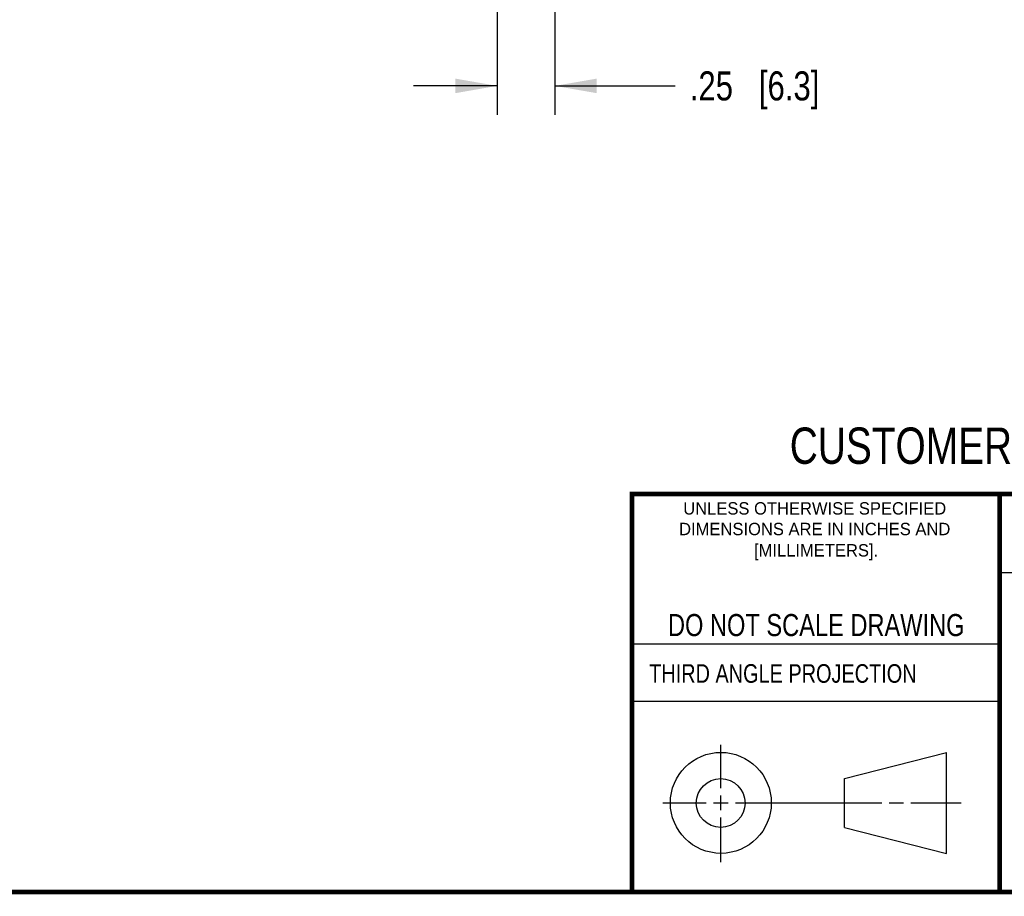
# Model space of a CAD drawing. Header units: inches. Extents: x 0.2 to 16.8, y 0.2 to 10.8.
# Tile 9 of 17: x 8.8 to 13.1, y 0.2 to 4. Entities that reach past the tile are written whole.
import ezdxf

# ---------------------------------------------------------------- set-up
doc = ezdxf.new("R2010")
doc.units = ezdxf.units.IN
doc.header["$LTSCALE"] = 0.935
doc.header["$MEASUREMENT"] = 0
doc.layers.get('0').update_dxf_attribs({"linetype": 'CONTINUOUS'})
doc.layers.add('DIMENSIONS', color=7, linetype='CONTINUOUS')
doc.styles.get("Standard").update_dxf_attribs({"font": 'txt', "width": 0.8})
doc.styles.add('TEXTSTYLE_2', font='txt')
doc.dimstyles.new('DIMSTYLE_1', dxfattribs={"dimtxt": 0.125, "dimasz": 0.18, "dimexe": 0.125, "dimexo": 0.0625, "dimgap": 0.0625, "dimtad": 0, "dimtih": 1, "dimtoh": 1, "dimzin": 4, "dimdsep": 46, "dimtxsty": 'STANDARD', "dimblk": '_FILLED', "dimblk1": '_FILLED', "dimblk2": '_FILLED', "dimcen": 0.09, "dimadec": 0, "dimazin": 0, "dimtp": 0.001, "dimtm": 0.001, "dimtfac": 1, "dimtofl": 0, "dimtmove": 0, "dimatfit": 3, "dimldrblk": '_FILLED', "dimfxl": 1, "dimtolj": 1, "dimtzin": 4, "dimarcsym": 0})

# ---------------------------------------------------------------- blocks, each defined once
blk = doc.blocks.new('_FILLED')
at = {"color": 0, "linetype": 'BYBLOCK'}
blk.add_solid([(0, 0), (-1, 0.174), (-1, -0.174)], dxfattribs=at)
blk = doc.blocks.new('*D3')
at = {"layer": 'DIMENSIONS', "color": 2, "linetype": 'CONTINUOUS'}
for p, q in [((11.1507, 4.8233), (11.1507, 3.6008)), ((10.9022, 4.5171), (10.9022, 3.6008)), ((10.9022, 3.7258), (10.5422, 3.7258)), ((11.1507, 3.7258), (11.6687, 3.7258))]:
    blk.add_line(p, q, dxfattribs=at)
at = {"layer": 'DIMENSIONS', "color": 2, "linetype": 'CONTINUOUS', "xscale": 0.18, "yscale": 0.18, "zscale": 0.18}
blk.add_blockref('_FILLED', (10.9022, 3.7258), dxfattribs=at)
at = {"layer": 'DIMENSIONS', "color": 2, "linetype": 'CONTINUOUS', "xscale": 0.18, "yscale": 0.18, "zscale": 0.18, "rotation": 180}
blk.add_blockref('_FILLED', (11.1507, 3.7258), dxfattribs=at)
at = {"layer": 'DIMENSIONS', "color": 2, "linetype": 'CONTINUOUS', "insert": (11.7312, 3.7883), "char_height": 0.125, "width": 0.925, "attachment_point": 1, "line_spacing_factor": 0.9}
blk.add_mtext('.25{\\Ftxt.shx;\\W1.000000;\\H0.125000; }[6.3]', dxfattribs=at)

msp = doc.modelspace()

# ---------------------------------------------------------------- linework, layer by layer
at = {"color": 2, "linetype": 'CONTINUOUS'}
for p, q in [((13.0653, 1.6329), (16.75, 1.6329)), ((11.482, 1.3265), (13.0653, 1.3265)), ((13.0653, 1.0776), (11.482, 1.0776)), ((11.8648, 0.7044), (11.8648, 0.8912)), ((11.6146, 0.6419), (11.8023, 0.6419)), ((11.8335, 0.6419), (11.896, 0.6419)), ((11.8648, 0.6106), (11.8648, 0.6731)), ((11.9273, 0.6419), (12.5575, 0.6419)), ((12.5888, 0.6419), (12.6513, 0.6419)), ((12.6825, 0.6419), (12.8983, 0.6419)), ((11.8648, 0.3866), (11.8648, 0.5794))]:
    msp.add_line(p, q, dxfattribs=at)
at = {"color": 7, "linetype": 'CONTINUOUS'}
for p, q in [((12.3963, 0.7462), (12.8358, 0.859)), ((12.8358, 0.4248), (12.8358, 0.859)), ((12.3963, 0.5362), (12.3963, 0.7462)), ((12.3963, 0.5362), (12.8358, 0.4248))]:
    msp.add_line(p, q, dxfattribs=at)
at = {"color": 7, "linetype": 'CONTINUOUS', "const_width": 0.02}
for points in [[(11.4718, 1.9702), (16.75, 1.9707)], [(11.482, 0.25), (11.482, 1.9707)], [(13.0653, 1.9707), (13.0653, 0.2586)], [(0.25, 0.2586), (16.75, 0.2586)]]:
    msp.add_lwpolyline(points, dxfattribs=at)
at = {"color": 7, "linetype": 'CONTINUOUS'}
for centre, radius in [((11.8648, 0.6419), 0.2171), ((11.8642, 0.6412), 0.105)]:
    msp.add_circle(centre, radius, dxfattribs=at)

# ---------------------------------------------------------------- texts
at = {"color": 7, "linetype": 'CONTINUOUS', "attachment_point": 2, "line_spacing_factor": 0.9}
for s, insert, char_height, width in [('CUSTOMER DRAWING', (13.0668, 2.2564), 0.15625, 2), ('DO NOT SCALE DRAWING', (12.2754, 1.4542), 0.095, 1.52)]:
    msp.add_mtext(s, dxfattribs=dict(at, insert=insert, char_height=char_height, width=width))
at = {"color": 2, "linetype": 'CONTINUOUS', "char_height": 0.053254, "attachment_point": 2, "line_spacing_factor": 0.9, "style": 'TEXTSTYLE_2'}
for s, insert, width in [('UNLESS OTHERWISE SPECIFIED', (12.2688, 1.9352), 1.384604), ('DIMENSIONS ARE IN INCHES AND', (12.2688, 1.8465), 1.491112), ('[MILLIMETERS].', (12.2746, 1.7548), 0.745556)]:
    msp.add_mtext(s, dxfattribs=dict(at, insert=insert, width=width))
at = {"color": 2, "linetype": 'CONTINUOUS', "insert": (11.5564, 1.2384), "char_height": 0.08, "width": 1.408, "attachment_point": 1, "line_spacing_factor": 0.9}
msp.add_mtext('THIRD ANGLE PROJECTION', dxfattribs=at)

# ---------------------------------------------------------------- dimensions: what is measured, and where the dimension line sits
at = {"layer": 'DIMENSIONS', "color": 2, "linetype": 'CONTINUOUS'}
dim = msp.add_linear_dim(base=(10.9022, 3.7258), p1=(11.1507, 4.8858), p2=(10.9022, 4.5796), angle=180, dimstyle='DIMSTYLE_1', dxfattribs=at)
dim.commit()
dim.dimension.update_dxf_attribs({"geometry": '*D3', "text_midpoint": (12.1937, 3.7258), "dimtype": 160})

doc.saveas('drawing.dxf')
